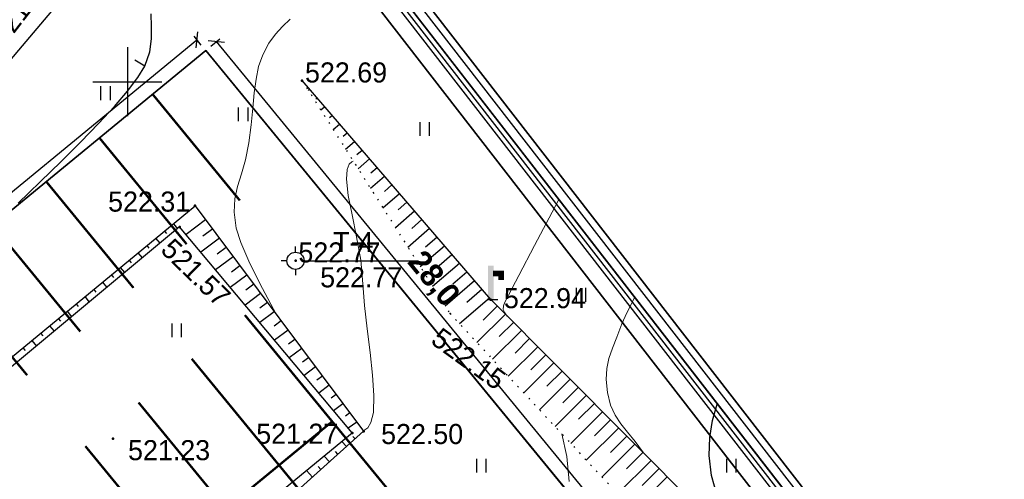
# Model space of a CAD drawing. Header units: millimetres. Extents: x 767170 to 66149698, y -983507 to 2493658.
# Tile 189 of 226: x 2862389 to 2905319, y -677060 to -657032. Entities that reach past the tile are written whole.
import ezdxf

# ---------------------------------------------------------------- set-up
doc = ezdxf.new("R2010")
doc.units = ezdxf.units.MM
doc.linetypes.add('Контура низ откосов  Штриховая 0.1-0.5 - - - - - - -', pattern=[0.6, 0.1, -0.5])
for name, color, linetype in [('(001) Сетка', 92, 'Continuous'), ('(003) Пункты', 7, 'Continuous'), ('(004) Точки рельефа', 7, 'Continuous'), ('(004a) Точки рельефа (отк.)', 7, 'Continuous'), ('(022) Возд. Линии', 7, 'Continuous'), ('(028) Гидротехн.', 7, 'Continuous'), ('(031) Горизонтали', 42, 'Continuous'), ('(035) Откосы', 7, 'Continuous'), ('(036) Растительность', 7, 'Continuous'), ('(040) Ограда', 7, 'Continuous'), ('GLUXOY OG', 7, 'Continuous'), ('YQ_DIM', 3, 'Continuous')]:
    doc.layers.add(name, color=color, linetype=linetype)
doc.layers.add('(032) Горизонтали утолщенные', color=32, linetype='Continuous', lineweight=30)
doc.layers.add('(042) Бергштрих', color=32, linetype='Continuous', lineweight=30)
doc.styles.add('D-431', font='txt')
doc.styles.add('FAYZXON', font='GOTHICB.TTF')
doc.styles.add('S', font='txtwr', dxfattribs={"oblique": 15})
doc.styles.get("Standard").update_dxf_attribs({"font": 'isocpeui.ttf'})
doc.linetypes.add('ОГРАДА_БЕТ', pattern='A,4,["|",Standard,S=0.8,R=0,X=0,Y=-0.8],4', length=8)
doc.linetypes.add('ОГРАДА_ГЛИН', pattern='A,4,["|",Standard,S=0.8,R=0,X=0,Y=-0.8],0.5,["|",Standard,S=0.8,R=0,X=0,Y=-0.8],3.5', length=8)
doc.linetypes.add('ОТКОСЫ_НЕУКР1', pattern='A,0.5,["|",Standard,S=-1.2,R=0,X=0,Y=1.2],1,["|",Standard,S=-0.5,R=0,X=0,Y=0.5],0.5', length=2)
doc.dimstyles.new('MAGENTA genplan dimension', dxfattribs={"dimtxt": 1000, "dimasz": 500, "dimexe": 200, "dimexo": 300, "dimgap": 100, "dimtad": 1, "dimdec": 1, "dimlfac": 0.001, "dimzin": 1, "dimtxsty": 'FAYZXON', "dimblk": 'OBLIQUE', "dimcen": 0, "dimclrd": 142, "dimclre": 142, "dimclrt": 6, "dimadec": 0, "dimazin": 0, "dimtfac": 1, "dimtdec": 1, "dimtmove": 0, "dimatfit": 3, "dimldrblk": 'OBLIQUE', "dimfxl": 1, "dimlwd": 30, "dimlwe": 30, "dimarcsym": 0})

# ---------------------------------------------------------------- blocks, each defined once
blk = doc.blocks.new('I04010')
for p, q in [((-0.412273, 0.007146), (-0.412273, 1.207146)), ((0.387727, 1.207146), (0.387727, 0.007146))]:
    blk.add_line(p, q)
blk = doc.blocks.new('Setka')
at = {"layer": '(001) Сетка'}
for p, q in [((0, 1.5), (0, -1.5)), ((-1.5, 0), (1.5, 0))]:
    blk.add_line(p, q, dxfattribs=at)
blk = doc.blocks.new('I03040-flat-3-flat-1')
at = {"layer": '(028) Гидротехн.'}
blk.add_line((0, 0), (0.4, 0), dxfattribs=at)
for points in [[(-0.025, -0.005), (0.225, -0.005), (-0.025, 1.475), (0.225, 1.475)], [(0.2, 1.26), (0.2, 1.01), (0.68, 1.26), (0.43, 1.01)], [(0.68, 1.26), (0.43, 1.01), (0.68, 0.845), (0.43, 0.845)]]:
    blk.add_trace(points, dxfattribs=at)
at = {"color": 4, "style": 'S', "oblique": 15}
blk.add_attdef('Z', (0.982, -0.055), '', height=1, dxfattribs=at)
blk = doc.blocks.new('I00050-flat-3-flat-1')
at = {"layer": '(003) Пункты'}
for p, q in [((0, 0.367), (0, 0.617)), ((0, -0.015), (0, 0.015)), ((-0.375, -0.008), (-0.625, -0.008)), ((0, -0.383), (0, -0.633)), ((0.375, -0.008), (0.625, -0.008))]:
    blk.add_line(p, q, dxfattribs=at)
blk.add_circle((0, -0.008), 0.375, dxfattribs=at)
at = {"layer": '(003) Пункты', "style": 'S', "oblique": 15}
blk.add_attdef('N', (-1.898, -0.339), '', height=1, dxfattribs=at)
at = {"color": 4, "style": 'S', "oblique": 15}
for tag, p in [('C', (0.724, 0.085)), ('Z', (0.789, -1.11))]:
    blk.add_attdef(tag, p, '', height=1, dxfattribs=at)
blk = doc.blocks.new('A$C05d28b1e')
at = {"layer": '(003) Пункты', "ltscale": 600}
blk.add_line((-57707, -69972), (-52971, -69972), dxfattribs=at)
at = {"layer": '(004) Точки рельефа', "color": 7, "linetype": 'ByBlock', "lineweight": -2}
for p in [(-58043, -62121), (-62712, -67575), (-63389, -68495), (-58332, -69964), (-49817, -71663), (-55861, -77474), (-55367, -77401), (-66293, -77720)]:
    blk.add_point(p, dxfattribs=at)
at = {"layer": '(004) Точки рельефа', "color": 7, "linetype": 'ByBlock'}
blk.add_point((-51597, -72270), dxfattribs=at)
at = {"layer": '(031) Горизонтали', "color": 42, "linetype": 'Continuous', "lineweight": 0, "ltscale": 600}
for points in [[(-59181, -72298), (-59777, -71187), (-60322, -70084), (-60718, -69177), (-60924, -68550), (-61011, -67858), (-60978, -67272), (-60860, -66736), (-60694, -66190), (-60517, -65575), (-60365, -64833), (-60262, -64044), (-60192, -63321), (-60131, -62660), (-60055, -62056), (-59940, -61504), (-59761, -60998), (-59494, -60492), (-59211, -60099), (-58903, -59768), (-58564, -59448)], [(-55815, -65629), (-55815, -65629), (-55882, -65663), (-55989, -65763), (-56087, -65989), (-56117, -66417), (-56033, -67122), (-55865, -67975), (-55667, -68930), (-55491, -69944), (-55393, -70970), (-55324, -71915), (-55208, -72931), (-55079, -73963), (-54969, -74953), (-54912, -75845), (-54939, -76583), (-55043, -77026), (-55181, -77252), (-55305, -77346), (-55378, -77374), (-55386, -77375)], [(-49103, -72379), (-49103, -72379), (-49210, -72242), (-49272, -72097), (-49265, -71937), (-49205, -71777), (-49043, -71464), (-48598, -70618), (-47907, -69310), (-47007, -67609), (-46845, -67302)], [(-43157, -78349), (-43157, -78349), (-43522, -77846), (-43856, -77438), (-44151, -77072), (-44401, -76697), (-44598, -76260), (-44735, -75712), (-44792, -75146), (-44766, -74664), (-44670, -74224), (-44519, -73783), (-44326, -73297), (-44105, -72725), (-43885, -72240), (-43545, -71556)], [(-46403, -79597), (-46505, -78503), (-46719, -77517)]]:
    blk.add_lwpolyline(points, dxfattribs=at)
at = {"layer": '(032) Горизонтали утолщенные', "color": 32, "linetype": 'Continuous', "lineweight": 30, "ltscale": 600}
for points in [[(-70427, -67460), (-69472, -66536), (-68557, -65643), (-67700, -64791), (-66918, -63990), (-66230, -63250), (-65654, -62580), (-65206, -61991), (-64906, -61493), (-64680, -60862), (-64609, -60295), (-64617, -59758), (-64629, -59218)], [(-37549, -84045), (-37544, -83991), (-37502, -83952), (-37459, -83904), (-37591, -83759), (-37938, -83370), (-38421, -82780), (-38966, -82036), (-39495, -81182), (-39930, -80264), (-40197, -79327), (-40291, -78454), (-40272, -77672), (-40155, -76939), (-39954, -76215), (-39947, -76195)]]:
    blk.add_lwpolyline(points, dxfattribs=at)
at = {"layer": '(035) Откосы', "ltscale": 600}
for p, q in [((-57772, -62548), (-57717, -62500)), ((-57446, -62926), (-57390, -62878)), ((-57230, -63401), (-57064, -63257)), ((-56848, -63731), (-56737, -63636)), ((-56689, -64254), (-56411, -64014)), ((-56251, -64536), (-56084, -64393)), ((-56147, -65107), (-55758, -64772)), ((-55654, -65342), (-55432, -65150)), ((-55605, -65960), (-55105, -65529)), ((-55056, -66147), (-54779, -65907)), ((-55063, -66813), (-54452, -66286)), ((-54459, -66952), (-54126, -66665)), ((-54521, -67666), (-53799, -67043)), ((-53980, -68519), (-53147, -67801)), ((-53862, -67757), (-53473, -67422)), ((-62251, -68192), (-63107, -68832)), ((-53264, -68562), (-52820, -68179)), ((-64046, -68675), (-63956, -68784)), ((-63660, -68357), (-63482, -68573)), ((-61951, -68592), (-62368, -68904)), ((-53438, -69372), (-52494, -68558)), ((-64432, -68993), (-64251, -69212)), ((-61652, -68993), (-62463, -69599)), ((-52667, -69367), (-52167, -68937)), ((-64818, -69311), (-64727, -69421)), ((-61353, -69393), (-61747, -69688)), ((-52896, -70225), (-51841, -69315)), ((-65589, -69947), (-65497, -70059)), ((-65203, -69629), (-65020, -69851)), ((-61054, -69794), (-61820, -70367)), ((-52070, -70173), (-51515, -69694)), ((-65975, -70265), (-65789, -70490)), ((-60754, -70194), (-61126, -70472)), ((-52354, -71078), (-51188, -70073)), ((-66360, -70583), (-66267, -70696)), ((-60455, -70594), (-61177, -71134)), ((-51812, -71931), (-50535, -70830)), ((-51472, -70978), (-50862, -70451)), ((-67132, -71219), (-67037, -71334)), ((-66746, -70901), (-66557, -71130)), ((-60156, -70995), (-60505, -71256)), ((-50868, -71777), (-50209, -71208)), ((-67518, -71536), (-67326, -71769)), ((-59856, -71395), (-60533, -71901)), ((-51187, -72711), (-49882, -71587)), ((-67903, -71854), (-67807, -71972)), ((-59557, -71796), (-59884, -72040)), ((-50148, -72557), (-49535, -71946)), ((-68675, -72490), (-68577, -72609)), ((-68289, -72172), (-68095, -72408)), ((-59258, -72196), (-59890, -72668)), ((-50421, -73535), (-49182, -72300)), ((-69061, -72808), (-68863, -73047)), ((-58959, -72596), (-59263, -72824)), ((-49455, -73278), (-48829, -72655)), ((-69446, -73126), (-69347, -73247)), ((-58659, -72997), (-59247, -73436)), ((-58360, -73397), (-58642, -73608)), ((-49740, -74267), (-48476, -73009)), ((-48762, -73998), (-48124, -73363)), ((-70218, -73762), (-70117, -73884)), ((-69832, -73444), (-69632, -73687)), ((-58061, -73798), (-58603, -74203)), ((-49059, -75000), (-47771, -73717)), ((-57761, -74198), (-58021, -74392)), ((-48068, -74719), (-47418, -74071)), ((-57462, -74598), (-57960, -74970)), ((-48378, -75733), (-47065, -74426)), ((-57163, -74999), (-57401, -75176)), ((-47375, -75440), (-46712, -74780)), ((-56863, -75399), (-57317, -75738)), ((-47697, -76466), (-46360, -75134)), ((-46681, -76160), (-46007, -75488)), ((-56564, -75799), (-56780, -75960)), ((-47016, -77198), (-45654, -75842)), ((-56265, -76200), (-56673, -76505)), ((-45988, -76881), (-45301, -76197)), ((-55966, -76600), (-56159, -76745)), ((-46334, -77931), (-44948, -76551)), ((-55666, -77001), (-56030, -77272)), ((-45653, -78664), (-44243, -77259)), ((-45295, -77601), (-44596, -76905)), ((-55739, -77735), (-55832, -77631)), ((-44601, -78322), (-43890, -77613)), ((-56111, -78069), (-56312, -77845)), ((-44972, -79397), (-43537, -77968)), ((-56855, -78737), (-57086, -78480)), ((-56483, -78403), (-56591, -78282)), ((-43908, -79042), (-43184, -78322)), ((-57227, -79071), (-57350, -78934)), ((-44291, -80129), (-42832, -78676)), ((-57599, -79405), (-57859, -79115)), ((-43610, -80862), (-42126, -79384)), ((-43215, -79763), (-42479, -79030))]:
    blk.add_line(p, q, dxfattribs=at)
at = {"layer": '(035) Откосы', "linetype": 'ОТКОСЫ_НЕУКР1', "ltscale": 600}
blk.add_lwpolyline([(-96304, -89290), (-90266, -82549), (-83981, -77658), (-77327, -68971), (-66727, -56448), (-57800, -48932), (-50342, -42474)], dxfattribs=at)
at = {"layer": '(035) Откосы', "linetype": 'Контура низ откосов  Штриховая 0.1-0.5 - - - - - - -', "ltscale": 600}
blk.add_lwpolyline([(-58043, -62121), (-51597, -72270), (-40161, -84572), (-36241, -91710), (-36416, -92038), (-37251, -92867), (-52689, -103803), (-66190, -113316), (-74159, -122490), (-84579, -134080)], dxfattribs=at)
at = {"layer": '(035) Откосы', "ltscale": 600}
for points in [[(-82186, -137023), (-69421, -126056), (-64578, -118675), (-47013, -107040), (-32314, -93471), (-31996, -93107), (-31938, -92630), (-37675, -83853), (-49817, -71663), (-58043, -62121)], [(-55367, -77401), (-74438, -94524), (-82966, -84271), (-62712, -67575), (-55367, -77401)], [(-55861, -77474), (-63389, -68495), (-81440, -83506), (-73424, -91892), (-55861, -77474)]]:
    blk.add_lwpolyline(points, dxfattribs=at)
at = {"layer": '(040) Ограда', "linetype": 'ОГРАДА_БЕТ', "ltscale": 600, "flags": 128}
blk.add_lwpolyline([(-33190, -84908), (-58509, -52263), (-37656, -33532), (-37389, -33830), (-37091, -33562)], dxfattribs=at)
at = {"layer": '(040) Ограда', "ltscale": 600, "flags": 128}
blk.add_lwpolyline([(-32874, -84663), (-57965, -52312), (-37686, -34097), (-37419, -34394), (-36824, -33860)], dxfattribs=at)
at = {"layer": '(042) Бергштрих', "color": 32, "linetype": 'Continuous', "lineweight": 30, "ltscale": 600}
blk.add_line((-64906, -61493), (-65335, -61235), dxfattribs=at)
at = {"layer": '(001) Сетка', "xscale": 1000, "yscale": 1000, "zscale": 1000}
blk.add_blockref('Setka', (-65665, -62169), dxfattribs=at)
at = {"layer": '(022) Возд. Линии', "xscale": 1000, "yscale": 1000, "zscale": 1000}
for name, p in [('I00050-flat-3-flat-1', (-58332, -69964)), ('I03040-flat-3-flat-1', (-49917, -71658))]:
    blk.add_blockref(name, p, dxfattribs=at)
at = {"layer": '(036) Растительность', "linetype": 'Continuous', "xscale": 500, "yscale": 500, "zscale": 500}
for p in [(-66608, -62973), (-60610, -63898), (-52693, -64536), (-45877, -71758), (-63507, -73310), (-50228, -79202), (-39326, -79202)]:
    blk.add_blockref('I04010', p, dxfattribs=at)
at = {"layer": '(003) Пункты', "style": 'D-431'}
for s, p in [('T-4', (-56691, -69595)), ('522.77', (-57257, -71130))]:
    blk.add_text(s, height=875, dxfattribs=at).set_placement(p)
at = {"layer": '(004) Точки рельефа', "linetype": 'ByBlock', "char_height": 875, "attachment_point": 4, "style": 'D-431'}
for s, insert, rotation in [('521.06', (-71358, -60363), 52.5262), ('521.57', (-63960, -69241), 315.7473), ('522.15', (-52234, -73192), 324.0208)]:
    blk.add_mtext(s, dxfattribs=dict(at, insert=insert, rotation=rotation))
for s, insert in [('522.69', (-57918, -61771)), ('522.31', (-66504, -67399)), ('522.94', (-49247, -71606)), ('521.27', (-60045, -77515)), ('522.50', (-54601, -77528)), ('521.23', (-65634, -78232))]:
    blk.add_mtext(s, dxfattribs=dict(at, insert=insert))
at = {"layer": '(004a) Точки рельефа (отк.)', "linetype": 'ByBlock', "insert": (-58207, -69614), "char_height": 875, "attachment_point": 4, "style": 'D-431'}
blk.add_mtext('522.77', dxfattribs=at)
blk = doc.blocks.new('*U407')
at = {"color": 7, "true_color": 0xffffff, "const_width": 100}
blk.add_lwpolyline([(-3000, 0), (3000, 0)], dxfattribs=at)
blk = doc.blocks.new('*U408')
at = {"color": 0, "linetype": 'ByBlock', "lineweight": -2, "transparency": 16777216}
for p in [(0, 33000), (0, 30000), (0, 27000), (0, 24000), (0, 21000), (0, 18000), (0, 15000), (0, 12000), (0, 9000), (0, 6000), (0, 3000), (0, 0)]:
    blk.add_blockref('*U407', p, dxfattribs=at)
blk = doc.blocks.new('*U409')
at = {"color": 7, "true_color": 0xffffff, "const_width": 100}
blk.add_lwpolyline([(-3000, 0), (3000, 0)], dxfattribs=at)
blk = doc.blocks.new('*U410')
at = {"color": 0, "linetype": 'ByBlock', "lineweight": -2, "transparency": 16777216}
for p in [(0, 30000), (0, 27000), (0, 24000), (0, 21000), (0, 18000), (0, 15000), (0, 12000), (0, 9000), (0, 6000), (0, 3000), (0, 0)]:
    blk.add_blockref('*U409', p, dxfattribs=at)
blk = doc.blocks.new('*U411')
at = {"color": 7, "true_color": 0xffffff, "const_width": 100}
blk.add_lwpolyline([(-3000, 0), (3000, 0)], dxfattribs=at)
blk = doc.blocks.new('*U412')
at = {"color": 0, "linetype": 'ByBlock', "lineweight": -2, "transparency": 16777216}
for p in [(0, 30000), (0, 27000), (0, 24000), (0, 21000), (0, 18000), (0, 15000), (0, 12000), (0, 9000), (0, 6000), (0, 3000), (0, 0)]:
    blk.add_blockref('*U411', p, dxfattribs=at)
blk = doc.blocks.new('_Oblique')
at = {"color": 0, "linetype": 'ByBlock', "lineweight": -2}
blk.add_line((-0.5, -0.5), (0.5, 0.5), dxfattribs=at)
blk = doc.blocks.new('*D1601')
at = {"layer": 'YQ_DIM', "color": 142, "lineweight": 30, "transparency": 16777216}
for p, q in [((2839978, -682656), (2870117, -657905)), ((2870308, -658137), (2869990, -657751)), ((2840168, -682888), (2839851, -682502))]:
    blk.add_line(p, q, dxfattribs=at)
at = {"layer": 'YQ_DIM', "color": 142, "lineweight": 30, "transparency": 16777216, "xscale": 500, "yscale": 500, "zscale": 500}
for p, rotation in [((2870117, -657905), 39.39371673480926), ((2839978, -682656), 219.3937167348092)]:
    blk.add_blockref('_Oblique', p, dxfattribs=dict(at, rotation=rotation))
at = {"layer": 'YQ_DIM', "color": 6, "transparency": 16777216, "insert": (2854606, -669744), "char_height": 1000, "attachment_point": 5, "rotation": 39.3937, "style": 'FAYZXON'}
blk.add_mtext('39,0', dxfattribs=at)
blk = doc.blocks.new('*D1640')
at = {"layer": 'YQ_DIM', "color": 142, "lineweight": 30, "transparency": 16777216}
for p, q in [((2870730, -658179), (2871116, -657861)), ((2870962, -657988), (2888736, -679632)), ((2888504, -679822), (2888890, -679505))]:
    blk.add_line(p, q, dxfattribs=at)
at = {"layer": 'YQ_DIM', "color": 142, "lineweight": 30, "transparency": 16777216, "xscale": 500, "yscale": 500, "zscale": 500}
for p, rotation in [((2870962, -657988), 129.3930506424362), ((2888736, -679632), 309.3930506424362)]:
    blk.add_blockref('_Oblique', p, dxfattribs=dict(at, rotation=rotation))
at = {"layer": 'YQ_DIM', "color": 6, "transparency": 16777216, "insert": (2880386, -668369), "char_height": 1000, "attachment_point": 5, "rotation": 309.3931, "style": 'FAYZXON'}
blk.add_mtext('28,0', dxfattribs=at)

msp = doc.modelspace()

# ---------------------------------------------------------------- block references
at = {"color": 5, "lineweight": 50}
msp.add_blockref('A$C05d28b1e', (2932748.06, -597565.05), dxfattribs=at)

# ---------------------------------------------------------------- next in the draw order: linework, layer by layer
for points in [[(2849025.24, -738923.43), (2846633.24, -741009.51), (2808064.75, -688015.26), (2731424.38, -571517.97), (2862404, -491940.66), (2925501.59, -604375.82), (2894245.04, -625055.52), (2894084.7, -628553.13), (2896032.82, -631192.96), (2875191.31, -649913.64), (2906180.05, -689868.9), (2858306.41, -730978.06), (2859153.09, -731963.84), (2854323.65, -736111.82)], [(2903709.99, -689621.19), (2872742.68, -649693.55), (2893613.74, -630946.33), (2892257.35, -629108.35), (2892488.82, -624059.16), (2923113.12, -603797.76), (2869777.97, -508758.53)], [(2872742.68, -649693.55), (2903709.99, -689621.19), (2857133.67, -729612.65), (2854266.42, -726274.34), (2849895.98, -730028.08), (2852913.13, -734173.73), (2854023.68, -733205.21), (2851482.87, -730246.98), (2854137.97, -727966.53), (2856679.31, -730925.39), (2904671.28, -689718.44), (2873694.92, -649779.14)], [(2874239.06, -649828.05), (2905218.78, -689771.68), (2856939.91, -731228.8), (2857460.9, -731835.39), (2854805.8, -734115.84), (2854284.31, -733508.66), (2853149.42, -734498.41), (2854323.65, -736111.82), (2859153.09, -731963.84), (2858306.41, -730978.06), (2906180.05, -689868.9), (2875191.31, -649913.64)]]:
    msp.add_lwpolyline(points)
at = {"lineweight": 30}
msp.add_lwpolyline([(2801111.68, -639142.48), (2806747.37, -658886.99), (2827182.73, -709015.8), (2852438.15, -743717.49, -0.376197), (2852080.72, -747655.99), (2860849.13, -739311.19, -0.45328456), (2856355.31, -738903.38), (2841951.02, -719111.47, -0.39720505), (2842472.7, -715027.73), (2883909.14, -681006.43), (2885174.86, -682548.2), (2888272.08, -680012.3), (2870497.97, -658368.9), (2840358.64, -683120.09), (2842262.58, -685438.49, -0.41421356), (2841848.11, -689660.84), (2832949.52, -696968.59, -0.5052191), (2828267.55, -695782.66), (2812318.03, -656657.79, -0.16168228)], format="xyb", dxfattribs=at)
for points in [[(2872742.68, -649693.55), (2903709.99, -689621.19)], [(2903709.99, -689621.19), (2872742.68, -649693.55)], [(2904671.28, -689718.44), (2873694.92, -649779.14)], [(2874239.06, -649828.05), (2905218.78, -689771.68)], [(2906180.05, -689868.9), (2875191.31, -649913.64)], [(2870497.97, -658368.9), (2840358.64, -683120.09)], [(2840358.64, -683120.09), (2870497.97, -658368.9)], [(2887002.79, -678466.69), (2870497.97, -658368.9)], [(2870497.97, -658368.9), (2887002.79, -678466.69)]]:
    msp.add_lwpolyline(points, dxfattribs=at)
at = {"color": 7, "true_color": 0xffffff, "const_width": 100}
msp.add_lwpolyline([(2850512.98, -695484.94), (2876015.48, -674541.63)], dxfattribs=at)
at = {"layer": 'GLUXOY OG', "color": 186, "linetype": 'ОГРАДА_ГЛИН', "lineweight": 30, "ltscale": 400}
for points in [[(2846749.34, -739979.46), (2808640.46, -687616.72), (2732407.98, -571739.45), (2862148.18, -492915.16), (2924572.74, -604151.02), (2893562.06, -624668.05), (2893374.06, -628769.05), (2895092.06, -631097.05), (2874239.06, -649828.05), (2905218.78, -689771.68)], [(2904671.28, -689718.44), (2873694.92, -649779.14), (2894554.49, -631042.24), (2892967.99, -628892.43), (2893171.79, -624446.63), (2924041.97, -604022.56), (2862002, -493472.01), (2732970.04, -571866.01), (2808969.43, -687388.99), (2846815.68, -739390.85)]]:
    msp.add_lwpolyline(points, dxfattribs=at)
at = {"layer": 'GLUXOY OG', "color": 186, "lineweight": 30, "ltscale": 400}
msp.add_lwpolyline([(2904945.03, -689745.06), (2873966.99, -649803.59), (2894823.28, -631069.65), (2893171.03, -628830.74), (2893366.93, -624557.34), (2924307.36, -604086.79), (2862075.09, -493193.58), (2732689.01, -571802.73), (2808804.94, -687502.85), (2846782.51, -739685.15)], dxfattribs=at)

# ---------------------------------------------------------------- next in the draw order: block references
at = {"rotation": 309.3937167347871}
for name, p in [('*U408', (2844580.99, -683534.56)), ('*U410', (2850927.45, -691262.59)), ('*U412', (2854735.32, -695899.41))]:
    msp.add_blockref(name, p, dxfattribs=at)

# ---------------------------------------------------------------- next in the draw order: dimensions: what is measured, and where the dimension line sits
at = {"layer": 'YQ_DIM'}
for p1, p2, picture, middle in [((2840358.64, -683120.09), (2870497.97, -658368.9), '*D1601', (2854606.33, -669743.58)), ((2870497.97, -658368.9), (2888271.83, -680012.5), '*D1640', (2880385.82, -668368.74))]:
    dim = msp.add_aligned_dim(p1=p1, p2=p2, distance=600, dimstyle='MAGENTA genplan dimension', dxfattribs=at)
    dim.commit()
    dim.dimension.update_dxf_attribs({"geometry": picture, "text_midpoint": middle})

doc.saveas('drawing.dxf')
